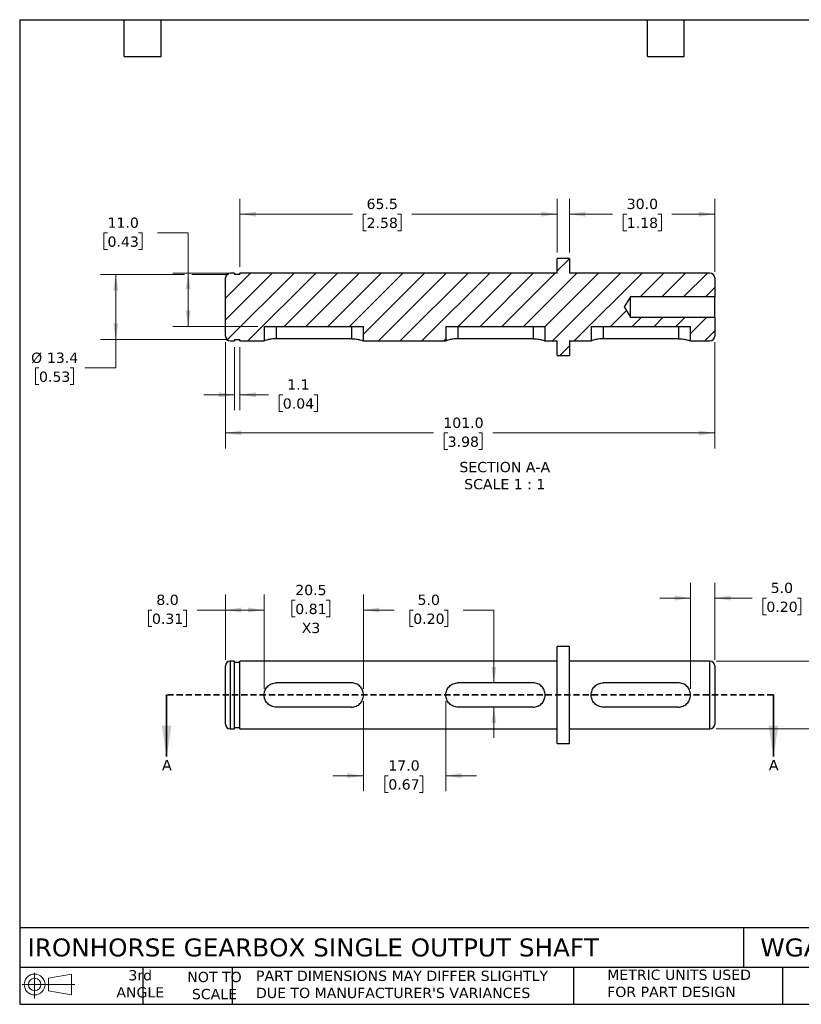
# Model space of a CAD drawing. Header units: millimetres. Extents: x 13 to 546, y 13 to 419.
# Tile 1 of 2: x 13 to 335, y 13 to 419. Entities that reach past the tile are written whole.
import ezdxf

# ---------------------------------------------------------------- set-up
doc = ezdxf.new("R2010")
doc.units = ezdxf.units.MM
doc.header["$LTSCALE"] = 2
doc.linetypes.add('SLD-Dashed', pattern=[1.905, 1.27, -0.635])
doc.linetypes.add('SLD-Solid', pattern=[0])
doc.layers.add('TEXT', color=140, linetype='SLD-Solid', lineweight=25)
doc.styles.add('SLDTEXTSTYLE0', font='VERDANA.TTF')
doc.dimstyles.new('SLDDIMSTYLE0', dxfattribs={"dimtxt": 4.316016, "dimasz": 6.604, "dimexe": 0, "dimexo": 0.0625, "dimgap": 1.079004, "dimtad": 0, "dimtih": 1, "dimtoh": 1, "dimlfac": 0.5, "dimrnd": 1e-09, "dimzin": 4, "dimdsep": 46, "dimtxsty": 'SLDTEXTSTYLE0', "dimsah": 1, "dimcen": 0.09, "dimadec": 0, "dimazin": 1, "dimtfac": 1, "dimtofl": 0, "dimtmove": 0, "dimatfit": 3, "dimfxl": 0, "dimfrac": 2, "dimtolj": 1, "dimtzin": 12, "dimarcsym": 0})
doc.dimstyles.new('SLDDIMSTYLE1', dxfattribs={"dimtxt": 4.316016, "dimasz": 6.604, "dimexe": 0, "dimexo": 0.0625, "dimgap": 1.079004, "dimtad": 0, "dimtih": 1, "dimtoh": 1, "dimlfac": 0.5, "dimrnd": 1e-09, "dimzin": 12, "dimdsep": 46, "dimtxsty": 'SLDTEXTSTYLE0', "dimsah": 1, "dimcen": 0.09, "dimadec": 0, "dimazin": 3, "dimtfac": 1, "dimtmove": 0, "dimatfit": 0, "dimfxl": 0, "dimfrac": 2, "dimtolj": 1, "dimtzin": 12, "dimarcsym": 0})
doc.dimstyles.new('SLDDIMSTYLE2', dxfattribs={"dimtxt": 4.316016, "dimasz": 6.604, "dimexe": 0, "dimexo": 0.0625, "dimgap": 1.079004, "dimtad": 0, "dimtih": 1, "dimtoh": 1, "dimlfac": 0.5, "dimrnd": 1e-09, "dimzin": 4, "dimdsep": 46, "dimtxsty": 'SLDTEXTSTYLE0', "dimsah": 1, "dimcen": 0.09, "dimadec": 0, "dimazin": 1, "dimtfac": 1, "dimtmove": 0, "dimatfit": 0, "dimfxl": 0, "dimfrac": 2, "dimtolj": 1, "dimtzin": 12, "dimarcsym": 0})
doc.dimstyles.new('SLDDIMSTYLE3', dxfattribs={"dimtxt": 4.316016, "dimasz": 6.604, "dimexe": 0, "dimexo": 0.0625, "dimgap": 1.079004, "dimtad": 0, "dimtih": 1, "dimtoh": 1, "dimlfac": 0.5, "dimrnd": 1e-09, "dimzin": 4, "dimdsep": 46, "dimtxsty": 'SLDTEXTSTYLE0', "dimsah": 1, "dimcen": 0.09, "dimadec": 0, "dimazin": 1, "dimtol": 1, "dimtp": 0.008, "dimtm": 0.003, "dimtfac": 1, "dimtdec": 3, "dimtofl": 0, "dimtmove": 0, "dimatfit": 3, "dimfxl": 0, "dimfrac": 2, "dimtolj": 1, "dimarcsym": 0})
doc.dimstyles.new('SLDDIMSTYLE6', dxfattribs={"dimtxt": 4.316016, "dimasz": 6.604, "dimexe": 0, "dimexo": 0.0625, "dimgap": 1.079004, "dimtad": 0, "dimtih": 1, "dimtoh": 1, "dimlfac": 0.5, "dimrnd": 1e-09, "dimzin": 12, "dimdsep": 46, "dimtxsty": 'SLDTEXTSTYLE0', "dimsah": 1, "dimcen": 0.09, "dimadec": 0, "dimazin": 3, "dimtfac": 1, "dimtofl": 0, "dimtmove": 0, "dimatfit": 3, "dimfxl": 0, "dimfrac": 2, "dimtolj": 1, "dimtzin": 12, "dimarcsym": 0})

# ---------------------------------------------------------------- blocks, each defined once
blk = doc.blocks.new('Block11')
at = {"color": 7, "linetype": 'SLD-Solid', "lineweight": 18}
for p, q in [((5.18, 10.62), (5.18, 0)), ((10.96, 8.33), (20.35, 10.06)), ((10.96, 3.19), (10.96, 8.33)), ((20.35, 10.06), (20.35, 1.46)), ((0, 5.76), (21.75, 5.76)), ((10.96, 3.19), (20.35, 1.46))]:
    blk.add_line(p, q, dxfattribs=at)
for radius in [4.3, 2.57]:
    blk.add_circle((5.18, 5.76), radius, dxfattribs=at)
blk = doc.blocks.new('Block12')
at = {"color": 7, "linetype": 'Continuous'}
blk.add_blockref('Block11', (0, 0), dxfattribs=at)
blk = doc.blocks.new('_D')
at = {"color": 7, "linetype": 'SLD-Solid', "lineweight": 0}
for p, q in [((97.6, 154.91), (97.6, 181.79)), ((113.6, 142.91), (113.6, 181.79)), ((67.3, 175.44), (65.85, 175.44)), ((65.85, 175.44), (65.85, 168.58)), ((80.13, 175.44), (81.58, 175.44)), ((81.58, 175.44), (81.58, 168.58)), ((97.6, 175.44), (85.98, 175.44)), ((113.6, 175.44), (97.6, 175.44)), ((65.85, 168.58), (67.3, 168.58)), ((81.58, 168.58), (80.13, 168.58))]:
    blk.add_line(p, q, dxfattribs=at)
at = {"color": 7, "linetype": 'SLD-Solid', "lineweight": 18}
for points in [[(97.6, 175.44), (104.2, 174.43), (104.2, 176.46)], [(113.6, 175.44), (107, 176.46), (107, 174.43)]]:
    blk.add_solid(points, dxfattribs=at)
at = {"color": 7, "linetype": 'SLD-Solid', "lineweight": 18, "char_height": 4.233, "attachment_point": 1, "style": 'SLDTEXTSTYLE0'}
for s, insert in [('8.0', (69.1, 181.78)), ('0.31', (67.3, 173.96))]:
    blk.add_mtext(s, dxfattribs=dict(at, insert=insert))
blk = doc.blocks.new('_D_1')
at = {"color": 7, "linetype": 'SLD-Solid', "lineweight": 0}
for p, q in [((113.6, 142.91), (113.6, 181.79)), ((126.44, 179.48), (124.99, 179.48)), ((124.99, 179.48), (124.99, 172.62)), ((139.26, 179.48), (140.71, 179.48)), ((140.71, 179.48), (140.71, 172.62)), ((154.6, 142.91), (154.6, 181.79)), ((113.6, 175.44), (100.9, 175.44)), ((154.6, 175.44), (167.3, 175.44)), ((124.99, 172.62), (126.44, 172.62)), ((140.71, 172.62), (139.26, 172.62))]:
    blk.add_line(p, q, dxfattribs=at)
at = {"color": 7, "linetype": 'SLD-Solid', "lineweight": 18}
for points in [[(113.6, 175.44), (107, 176.46), (107, 174.43)], [(154.6, 175.44), (161.2, 174.43), (161.2, 176.46)]]:
    blk.add_solid(points, dxfattribs=at)
at = {"color": 7, "linetype": 'SLD-Solid', "lineweight": 18, "char_height": 4.233, "attachment_point": 1, "style": 'SLDTEXTSTYLE0'}
for s, insert in [('20.5', (126.44, 185.82)), ('0.81', (126.44, 178)), ('X3', (129.12, 170.17))]:
    blk.add_mtext(s, dxfattribs=dict(at, insert=insert))
blk = doc.blocks.new('_D_2')
at = {"color": 7, "linetype": 'SLD-Solid', "lineweight": 0}
for p, q in [((154.6, 137.83), (154.6, 100.7)), ((188.6, 137.83), (188.6, 100.7)), ((154.6, 107.05), (141.9, 107.05)), ((164.86, 107.05), (163.41, 107.05)), ((163.41, 107.05), (163.41, 100.19)), ((177.68, 107.05), (179.13, 107.05)), ((179.13, 107.05), (179.13, 100.19)), ((188.6, 107.05), (201.3, 107.05)), ((163.41, 100.19), (164.86, 100.19)), ((179.13, 100.19), (177.68, 100.19))]:
    blk.add_line(p, q, dxfattribs=at)
at = {"color": 7, "linetype": 'SLD-Solid', "lineweight": 18}
for points in [[(154.6, 107.05), (148, 108.07), (148, 106.04)], [(188.6, 107.05), (195.2, 106.04), (195.2, 108.07)]]:
    blk.add_solid(points, dxfattribs=at)
at = {"color": 7, "linetype": 'SLD-Solid', "lineweight": 18, "char_height": 4.233, "attachment_point": 1, "style": 'SLDTEXTSTYLE0'}
for s, insert in [('17.0', (164.86, 113.4)), ('0.67', (164.86, 105.57))]:
    blk.add_mtext(s, dxfattribs=dict(at, insert=insert))
blk = doc.blocks.new('_D_3')
at = {"color": 7, "linetype": 'SLD-Solid', "lineweight": 0}
for p, q in [((289.6, 142.91), (289.6, 186.72)), ((299.6, 154.91), (299.6, 186.72)), ((289.6, 180.37), (276.9, 180.37)), ((299.6, 180.37), (315.05, 180.37)), ((320.9, 180.37), (319.45, 180.37)), ((319.45, 180.37), (319.45, 173.51)), ((333.72, 180.37), (335.17, 180.37)), ((335.17, 180.37), (335.17, 173.51)), ((319.45, 173.51), (320.9, 173.51)), ((335.17, 173.51), (333.72, 173.51))]:
    blk.add_line(p, q, dxfattribs=at)
at = {"color": 7, "linetype": 'SLD-Solid', "lineweight": 18}
for points in [[(289.6, 180.37), (283, 181.39), (283, 179.36)], [(299.6, 180.37), (306.2, 179.36), (306.2, 181.39)]]:
    blk.add_solid(points, dxfattribs=at)
at = {"color": 7, "linetype": 'SLD-Solid', "lineweight": 18, "char_height": 4.233, "attachment_point": 1, "style": 'SLDTEXTSTYLE0'}
for s, insert in [('5.0', (322.69, 186.72)), ('0.20', (320.9, 178.89))]:
    blk.add_mtext(s, dxfattribs=dict(at, insert=insert))
blk = doc.blocks.new('_D_4')
at = {"color": 7, "linetype": 'SLD-Solid', "lineweight": 0}
for p, q in [((175.14, 175.44), (173.69, 175.44)), ((173.69, 175.44), (173.69, 168.58)), ((187.96, 175.44), (189.41, 175.44)), ((189.41, 175.44), (189.41, 168.58)), ((195.74, 175.44), (208.44, 175.44)), ((208.44, 175.44), (208.44, 145.37)), ((173.69, 168.58), (175.14, 168.58)), ((189.41, 168.58), (187.96, 168.58)), ((208.44, 135.37), (208.44, 122.67))]:
    blk.add_line(p, q, dxfattribs=at)
at = {"color": 7, "linetype": 'SLD-Solid', "lineweight": 18}
for points in [[(208.44, 145.37), (209.46, 151.98), (207.43, 151.98)], [(208.44, 135.37), (207.43, 128.77), (209.46, 128.77)]]:
    blk.add_solid(points, dxfattribs=at)
at = {"color": 7, "linetype": 'SLD-Solid', "lineweight": 18, "char_height": 4.233, "attachment_point": 1, "style": 'SLDTEXTSTYLE0'}
for s, insert in [('5.0', (176.93, 181.78)), ('0.20', (175.14, 173.96))]:
    blk.add_mtext(s, dxfattribs=dict(at, insert=insert))
blk = doc.blocks.new('_D_5')
at = {"color": 7, "linetype": 'SLD-Solid', "lineweight": 0}
for p, q in [((368.3, 169.19), (355.6, 169.19)), ((355.6, 169.19), (355.6, 154.37)), ((374.1, 168.94), (372.65, 168.94)), ((372.65, 168.94), (372.65, 157.65)), ((415.14, 168.94), (416.58, 168.94)), ((416.58, 168.94), (416.58, 157.65)), ((372.65, 157.65), (374.1, 157.65)), ((416.58, 157.65), (415.14, 157.65)), ((300.14, 154.37), (361.95, 154.37)), ((355.6, 154.37), (355.6, 126.37)), ((300.14, 126.37), (361.95, 126.37))]:
    blk.add_line(p, q, dxfattribs=at)
at = {"color": 7, "linetype": 'SLD-Solid', "lineweight": 18}
for points in [[(355.6, 154.37), (354.58, 147.77), (356.62, 147.77)], [(355.6, 126.37), (356.62, 132.98), (354.58, 132.98)]]:
    blk.add_solid(points, dxfattribs=at)
at = {"color": 7, "linetype": 'SLD-Solid', "lineweight": 18, "attachment_point": 1, "style": 'SLDTEXTSTYLE0'}
for s, insert, char_height in [('+', (395.57, 180.93), 4.23), ('0.008', (400.18, 181.43), 4.233), ('%%c', (372.63, 178.31), 4.233), ('14.00', (379.15, 178.31), 4.233), ('0.003', (400.18, 175.78), 4.233), ('-', (396.59, 175.28), 4.23), ('+', (390.51, 168.67), 4.23), ('0.0003', (395.13, 168.67), 4.233), ('0.551', (374.1, 165.55), 4.233), ('0.0001', (395.13, 163.03), 4.233), ('-', (391.54, 163.03), 4.23)]:
    blk.add_mtext(s, dxfattribs=dict(at, insert=insert, char_height=char_height))
blk = doc.blocks.new('_D_8')
at = {"color": 7, "linetype": 'SLD-Solid', "lineweight": 0}
for p, q in [((48.95, 331.09), (47.5, 331.09)), ((47.5, 331.09), (47.5, 324.23)), ((61.78, 331.09), (63.23, 331.09)), ((63.23, 331.09), (63.23, 324.23)), ((69.56, 331.09), (82.26, 331.09)), ((82.26, 331.09), (82.26, 314.52)), ((47.5, 324.23), (48.95, 324.23)), ((63.23, 324.23), (61.78, 324.23)), ((101.06, 314.52), (75.91, 314.52)), ((82.26, 314.52), (82.26, 292.52)), ((111.06, 292.52), (75.91, 292.52))]:
    blk.add_line(p, q, dxfattribs=at)
at = {"color": 7, "linetype": 'SLD-Solid', "lineweight": 18}
for points in [[(82.26, 314.52), (81.24, 307.91), (83.27, 307.91)], [(82.26, 292.52), (83.27, 299.12), (81.24, 299.12)]]:
    blk.add_solid(points, dxfattribs=at)
at = {"color": 7, "linetype": 'SLD-Solid', "lineweight": 18, "char_height": 4.233, "attachment_point": 1, "style": 'SLDTEXTSTYLE0'}
for s, insert in [('11.0', (48.95, 337.43)), ('0.43', (48.95, 329.61))]:
    blk.add_mtext(s, dxfattribs=dict(at, insert=insert))
blk = doc.blocks.new('_D_9')
at = {"color": 7, "linetype": 'SLD-Solid', "lineweight": 0}
for p, q in [((80.73, 313.92), (46, 313.92)), ((52.35, 313.92), (52.35, 287.12)), ((98.86, 313.92), (83.78, 313.92)), ((98.86, 287.12), (46, 287.12)), ((52.35, 275.34), (52.35, 287.12)), ((20.67, 275.34), (19.22, 275.34)), ((19.22, 275.34), (19.22, 268.48)), ((33.49, 275.34), (34.94, 275.34)), ((34.94, 275.34), (34.94, 268.48)), ((39.65, 275.34), (52.35, 275.34)), ((19.22, 268.48), (20.67, 268.48)), ((34.94, 268.48), (33.49, 268.48))]:
    blk.add_line(p, q, dxfattribs=at)
at = {"color": 7, "linetype": 'SLD-Solid', "lineweight": 18}
for points in [[(52.35, 313.92), (51.33, 307.31), (53.36, 307.31)], [(52.35, 287.12), (53.36, 293.72), (51.33, 293.72)]]:
    blk.add_solid(points, dxfattribs=at)
at = {"color": 7, "linetype": 'SLD-Solid', "lineweight": 18, "char_height": 4.233, "attachment_point": 1, "style": 'SLDTEXTSTYLE0'}
for s, insert in [('%%c', (17.41, 281.68)), ('13.4', (23.93, 281.68)), ('0.53', (20.67, 273.86))]:
    blk.add_mtext(s, dxfattribs=dict(at, insert=insert))
blk = doc.blocks.new('_D_10')
at = {"color": 7, "linetype": 'SLD-Solid', "lineweight": 0}
for p, q in [((101.4, 283.98), (101.4, 257.94)), ((103.6, 283.98), (103.6, 257.94)), ((101.4, 264.29), (88.7, 264.29)), ((103.6, 264.29), (115.46, 264.29)), ((121.31, 264.29), (119.86, 264.29)), ((119.86, 264.29), (119.86, 257.43)), ((134.14, 264.29), (135.59, 264.29)), ((135.59, 264.29), (135.59, 257.43)), ((119.86, 257.43), (121.31, 257.43)), ((135.59, 257.43), (134.14, 257.43))]:
    blk.add_line(p, q, dxfattribs=at)
at = {"color": 7, "linetype": 'SLD-Solid', "lineweight": 18}
for points in [[(101.4, 264.29), (94.8, 265.31), (94.8, 263.27)], [(103.6, 264.29), (110.2, 263.27), (110.2, 265.31)]]:
    blk.add_solid(points, dxfattribs=at)
at = {"color": 7, "linetype": 'SLD-Solid', "lineweight": 18, "char_height": 4.233, "attachment_point": 1, "style": 'SLDTEXTSTYLE0'}
for s, insert in [('1.1', (123.11, 270.63)), ('0.04', (121.31, 262.81))]:
    blk.add_mtext(s, dxfattribs=dict(at, insert=insert))
blk = doc.blocks.new('_D_11')
at = {"color": 7, "linetype": 'SLD-Solid', "lineweight": 0}
for p, q in [((103.6, 317.06), (103.6, 345.19)), ((234.6, 323.06), (234.6, 345.19)), ((103.6, 338.84), (150.03, 338.84)), ((155.88, 338.84), (154.43, 338.84)), ((154.43, 338.84), (154.43, 331.98)), ((168.7, 338.84), (170.15, 338.84)), ((170.15, 338.84), (170.15, 331.98)), ((234.6, 338.84), (174.55, 338.84)), ((154.43, 331.98), (155.88, 331.98)), ((170.15, 331.98), (168.7, 331.98))]:
    blk.add_line(p, q, dxfattribs=at)
at = {"color": 7, "linetype": 'SLD-Solid', "lineweight": 18}
for points in [[(103.6, 338.84), (110.2, 337.83), (110.2, 339.86)], [(234.6, 338.84), (228, 339.86), (228, 337.83)]]:
    blk.add_solid(points, dxfattribs=at)
at = {"color": 7, "linetype": 'SLD-Solid', "lineweight": 18, "char_height": 4.233, "attachment_point": 1, "style": 'SLDTEXTSTYLE0'}
for s, insert in [('65.5', (155.88, 345.19)), ('2.58', (155.88, 337.36))]:
    blk.add_mtext(s, dxfattribs=dict(at, insert=insert))
blk = doc.blocks.new('_D_12')
at = {"color": 7, "linetype": 'SLD-Solid', "lineweight": 0}
for p, q in [((239.6, 323.06), (239.6, 345.19)), ((299.6, 315.06), (299.6, 345.19)), ((239.6, 338.84), (257.43, 338.84)), ((263.28, 338.84), (261.83, 338.84)), ((261.83, 338.84), (261.83, 331.98)), ((276.11, 338.84), (277.56, 338.84)), ((277.56, 338.84), (277.56, 331.98)), ((299.6, 338.84), (281.95, 338.84)), ((261.83, 331.98), (263.28, 331.98)), ((277.56, 331.98), (276.11, 331.98))]:
    blk.add_line(p, q, dxfattribs=at)
at = {"color": 7, "linetype": 'SLD-Solid', "lineweight": 18}
for points in [[(239.6, 338.84), (246.2, 337.83), (246.2, 339.86)], [(299.6, 338.84), (293, 339.86), (293, 337.83)]]:
    blk.add_solid(points, dxfattribs=at)
at = {"color": 7, "linetype": 'SLD-Solid', "lineweight": 18, "char_height": 4.233, "attachment_point": 1, "style": 'SLDTEXTSTYLE0'}
for s, insert in [('30.0', (263.28, 345.19)), ('1.18', (263.28, 337.36))]:
    blk.add_mtext(s, dxfattribs=dict(at, insert=insert))
blk = doc.blocks.new('_D_13')
at = {"color": 7, "linetype": 'SLD-Solid', "lineweight": 0}
for p, q in [((97.6, 285.98), (97.6, 242.17)), ((299.6, 285.98), (299.6, 242.17)), ((97.6, 248.52), (183.51, 248.52)), ((189.36, 248.52), (187.91, 248.52)), ((187.91, 248.52), (187.91, 241.66)), ((202.18, 248.52), (203.63, 248.52)), ((203.63, 248.52), (203.63, 241.66)), ((299.6, 248.52), (208.03, 248.52)), ((187.91, 241.66), (189.36, 241.66)), ((203.63, 241.66), (202.18, 241.66))]:
    blk.add_line(p, q, dxfattribs=at)
at = {"color": 7, "linetype": 'SLD-Solid', "lineweight": 18}
for points in [[(97.6, 248.52), (104.2, 247.5), (104.2, 249.53)], [(299.6, 248.52), (293, 249.53), (293, 247.5)]]:
    blk.add_solid(points, dxfattribs=at)
at = {"color": 7, "linetype": 'SLD-Solid', "lineweight": 18, "char_height": 4.233, "attachment_point": 1, "style": 'SLDTEXTSTYLE0'}
for s, insert in [('101.0', (187.56, 254.86)), ('3.98', (189.36, 247.04))]:
    blk.add_mtext(s, dxfattribs=dict(at, insert=insert))

msp = doc.modelspace()

# ---------------------------------------------------------------- hatches: boundary and pattern name
at = {"linetype": 'SLD-Solid', "lineweight": 18}
h = msp.add_hatch(dxfattribs=at)
h.set_pattern_fill('ANSI31', scale=2, style=0)
edge = h.paths.add_edge_path(flags=0)
edge.add_line((113.6, 286.518), (113.6, 292.518))
edge.add_line((113.6, 292.518), (154.6, 292.518))
edge.add_line((154.6, 292.518), (154.6, 286.518))
edge.add_line((154.6, 286.518), (188.6, 286.518))
edge.add_line((188.6, 286.518), (188.6, 292.518))
edge.add_line((188.6, 292.518), (229.6, 292.518))
edge.add_line((229.6, 292.518), (229.6, 286.518))
edge.add_line((229.6, 286.518), (234.6, 286.518))
edge.add_line((234.6, 286.518), (234.6, 280.518))
edge.add_line((234.6, 280.518), (239.6, 280.518))
edge.add_line((239.6, 280.518), (239.6, 286.518))
edge.add_line((239.6, 286.518), (248.6, 286.518))
edge.add_line((248.6, 286.518), (248.6, 292.518))
edge.add_line((248.6, 292.518), (289.6, 292.518))
edge.add_line((289.6, 292.518), (289.6, 286.518))
edge.add_line((289.6, 286.518), (297.6, 286.518))
edge.add_arc((297.6, 288.518), 2, 270, 360)
edge.add_line((299.6, 288.518), (299.6, 296.318))
edge.add_line((299.6, 296.318), (264.8, 296.318))
edge.add_line((264.8, 296.318), (262.276, 300.518))
edge.add_line((262.276, 300.518), (264.8, 304.718))
edge.add_line((264.8, 304.718), (299.6, 304.718))
edge.add_line((299.6, 304.718), (299.6, 312.518))
edge.add_arc((297.6, 312.518), 2, 0, 90)
edge.add_line((297.6, 314.518), (239.6, 314.518))
edge.add_line((239.6, 314.518), (239.6, 320.518))
edge.add_line((239.6, 320.518), (234.6, 320.518))
edge.add_line((234.6, 320.518), (234.6, 314.518))
edge.add_line((234.6, 314.518), (103.6, 314.518))
edge.add_line((103.6, 314.518), (103.6, 313.918))
edge.add_line((103.6, 313.918), (101.4, 313.918))
edge.add_line((101.4, 313.918), (101.4, 314.518))
edge.add_line((101.4, 314.518), (99.6, 314.518))
edge.add_arc((99.6, 312.518), 2, 90, 180)
edge.add_line((97.6, 312.518), (97.6, 288.518))
edge.add_arc((99.6, 288.518), 2, 180, 270)
edge.add_line((99.6, 286.518), (101.4, 286.518))
edge.add_line((101.4, 286.518), (101.4, 287.118))
edge.add_line((101.4, 287.118), (103.6, 287.118))
edge.add_line((103.6, 287.118), (103.6, 286.518))
edge.add_line((103.6, 286.518), (113.6, 286.518))

# ---------------------------------------------------------------- linework, layer by layer
for p, q in [((234.6, 314.518), (234.6, 320.518)), ((239.6, 320.518), (234.6, 320.518)), ((239.6, 320.518), (239.6, 314.518)), ((101.4, 314.518), (99.6, 314.518)), ((101.4, 314.518), (101.4, 313.918)), ((103.6, 313.918), (101.4, 313.918)), ((234.6, 314.518), (103.6, 314.518)), ((103.6, 313.918), (103.6, 314.518)), ((297.6, 314.518), (239.6, 314.518)), ((97.6, 288.518), (97.6, 312.518)), ((299.6, 312.518), (299.6, 304.718)), ((264.8, 304.718), (262.276, 300.518)), ((299.6, 304.718), (264.8, 304.718)), ((264.8, 296.318), (264.8, 304.718)), ((299.6, 296.318), (299.6, 304.718)), ((262.276, 300.518), (264.8, 296.318)), ((264.8, 296.318), (299.6, 296.318)), ((299.6, 296.318), (299.6, 288.518)), ((113.6, 292.518), (113.6, 286.518)), ((113.6, 292.518), (154.6, 292.518)), ((118.6, 292.518), (118.6, 287.442)), ((149.6, 292.518), (149.6, 287.442)), ((154.6, 286.518), (154.6, 292.518)), ((188.6, 292.518), (188.6, 286.518)), ((188.6, 292.518), (229.6, 292.518)), ((193.6, 292.518), (193.6, 287.442)), ((224.6, 292.518), (224.6, 287.442)), ((229.6, 286.518), (229.6, 292.518)), ((248.6, 292.518), (248.6, 286.518)), ((248.6, 292.518), (289.6, 292.518)), ((253.6, 292.518), (253.6, 287.442)), ((284.6, 292.518), (284.6, 287.442)), ((289.6, 286.518), (289.6, 292.518)), ((99.6, 286.518), (101.4, 286.518)), ((101.4, 287.118), (103.6, 287.118)), ((101.4, 287.118), (101.4, 286.518)), ((103.6, 286.518), (103.6, 287.118)), ((103.6, 286.518), (113.6, 286.518)), ((149.6, 287.442), (118.6, 287.442)), ((154.6, 286.518), (188.6, 286.518)), ((224.6, 287.442), (193.6, 287.442)), ((229.6, 286.518), (234.6, 286.518)), ((234.6, 280.518), (234.6, 286.518)), ((239.6, 286.518), (248.6, 286.518)), ((239.6, 286.518), (239.6, 280.518)), ((284.6, 287.442), (253.6, 287.442)), ((289.6, 286.518), (297.6, 286.518)), ((234.6, 280.518), (239.6, 280.518)), ((239.6, 160.373), (234.6, 160.373)), ((234.6, 140.373), (234.6, 160.373)), ((239.6, 140.373), (239.6, 160.373)), ((97.6, 128.373), (97.6, 152.373)), ((101.4, 154.373), (99.6, 154.373)), ((99.6, 154.373), (99.6, 126.373)), ((101.4, 140.373), (101.4, 154.373)), ((103.6, 153.773), (101.4, 153.773)), ((234.6, 154.373), (103.6, 154.373)), ((103.6, 140.373), (103.6, 154.373)), ((297.6, 154.373), (239.6, 154.373)), ((297.6, 140.373), (297.6, 154.373)), ((299.6, 152.373), (299.6, 140.373)), ((149.6, 145.373), (118.6, 145.373)), ((224.6, 145.373), (193.6, 145.373)), ((284.6, 145.373), (253.6, 145.373)), ((101.4, 126.373), (101.4, 140.373)), ((103.6, 126.373), (103.6, 140.373)), ((234.6, 120.373), (234.6, 140.373)), ((239.6, 120.373), (239.6, 140.373)), ((297.6, 126.373), (297.6, 140.373)), ((299.6, 140.373), (299.6, 128.373)), ((149.6, 135.373), (118.6, 135.373)), ((224.6, 135.373), (193.6, 135.373)), ((284.6, 135.373), (253.6, 135.373)), ((99.6, 126.373), (101.4, 126.373)), ((101.4, 126.973), (103.6, 126.973)), ((103.6, 126.373), (234.6, 126.373)), ((239.6, 126.373), (297.6, 126.373)), ((234.6, 120.373), (239.6, 120.373))]:
    msp.add_line(p, q)
at = {"color": 7, "linetype": 'SLD-Dashed', "lineweight": 35}
msp.add_line((323.84, 140.373), (73.36, 140.373), dxfattribs=at)
at = {"color": 7, "linetype": 'SLD-Solid', "lineweight": 35}
for p, q in [((73.36, 140.373), (73.36, 114.973)), ((323.84, 140.373), (323.84, 114.973))]:
    msp.add_line(p, q, dxfattribs=at)
for centre, start, end in [((99.6, 312.518), 90, 180), ((297.6, 312.518), 0, 90), ((99.6, 288.518), 180, 270), ((297.6, 288.518), 270, 0), ((99.6, 152.373), 90, 180), ((297.6, 152.373), 0, 90), ((99.6, 128.373), 180, 270), ((297.6, 128.373), 270, 0)]:
    msp.add_arc(centre, 2, start, end)
for points, knots in [([(118.6, 287.442), (118.267, 287.442), (117.94, 287.429), (117.297, 287.381), (116.979, 287.345), (116.375, 287.257), (116.089, 287.205), (115.548, 287.093), (115.294, 287.032), (114.609, 286.853), (114.237, 286.735), (113.861, 286.61), (113.763, 286.576), (113.633, 286.53), (113.6, 286.518), (113.6, 286.518)], [0, 0, 0, 0, 0.125, 0.125, 0.25, 0.25, 0.375, 0.375, 0.5, 0.5, 0.75, 0.75, 0.875, 0.875, 1, 1, 1, 1]), ([(149.6, 287.442), (149.933, 287.442), (150.26, 287.429), (150.902, 287.381), (151.221, 287.345), (151.825, 287.257), (152.111, 287.205), (152.652, 287.093), (152.906, 287.032), (153.591, 286.853), (153.963, 286.735), (154.339, 286.61), (154.437, 286.576), (154.567, 286.53), (154.6, 286.518), (154.6, 286.518)], [0, 0, 0, 0, 0.125, 0.125, 0.25, 0.25, 0.375, 0.375, 0.5, 0.5, 0.75, 0.75, 0.875, 0.875, 1, 1, 1, 1]), ([(193.6, 287.442), (193.267, 287.442), (192.94, 287.429), (192.297, 287.381), (191.979, 287.345), (191.375, 287.257), (191.089, 287.205), (190.548, 287.093), (190.294, 287.032), (189.609, 286.853), (189.237, 286.735), (188.861, 286.61), (188.763, 286.576), (188.633, 286.53), (188.6, 286.518), (188.6, 286.518)], [0, 0, 0, 0, 0.125, 0.125, 0.25, 0.25, 0.375, 0.375, 0.5, 0.5, 0.75, 0.75, 0.875, 0.875, 1, 1, 1, 1]), ([(224.6, 287.442), (224.933, 287.442), (225.26, 287.429), (225.902, 287.381), (226.221, 287.345), (226.825, 287.257), (227.111, 287.205), (227.652, 287.093), (227.906, 287.032), (228.591, 286.853), (228.963, 286.735), (229.339, 286.61), (229.437, 286.576), (229.567, 286.53), (229.6, 286.518), (229.6, 286.518)], [0, 0, 0, 0, 0.125, 0.125, 0.25, 0.25, 0.375, 0.375, 0.5, 0.5, 0.75, 0.75, 0.875, 0.875, 1, 1, 1, 1]), ([(253.6, 287.442), (253.267, 287.442), (252.94, 287.429), (252.297, 287.381), (251.979, 287.345), (251.375, 287.257), (251.089, 287.205), (250.548, 287.093), (250.294, 287.032), (249.609, 286.853), (249.237, 286.735), (248.861, 286.61), (248.763, 286.576), (248.633, 286.53), (248.6, 286.518), (248.6, 286.518)], [0, 0, 0, 0, 0.125, 0.125, 0.25, 0.25, 0.375, 0.375, 0.5, 0.5, 0.75, 0.75, 0.875, 0.875, 1, 1, 1, 1]), ([(284.6, 287.442), (284.933, 287.442), (285.26, 287.429), (285.902, 287.381), (286.221, 287.345), (286.825, 287.257), (287.111, 287.205), (287.652, 287.093), (287.906, 287.032), (288.591, 286.853), (288.963, 286.735), (289.339, 286.61), (289.437, 286.576), (289.567, 286.53), (289.6, 286.518), (289.6, 286.518)], [0, 0, 0, 0, 0.125, 0.125, 0.25, 0.25, 0.375, 0.375, 0.5, 0.5, 0.75, 0.75, 0.875, 0.875, 1, 1, 1, 1]), ([(118.6, 135.373), (118.267, 135.373), (117.94, 135.406), (117.297, 135.535), (116.979, 135.632), (116.375, 135.884), (116.089, 136.037), (115.548, 136.399), (115.294, 136.608), (114.609, 137.293), (114.237, 137.846), (113.861, 138.746), (113.763, 139.063), (113.633, 139.711), (113.6, 140.04), (113.6, 140.706), (113.633, 141.033), (113.761, 141.676), (113.859, 141.995), (114.111, 142.599), (114.264, 142.885), (114.627, 143.426), (114.836, 143.68), (115.521, 144.366), (116.074, 144.737), (116.973, 145.112), (117.29, 145.21), (117.938, 145.34), (118.267, 145.373), (118.6, 145.373)], [0, 0, 0, 0, 0.0625, 0.0625, 0.125, 0.125, 0.1875, 0.1875, 0.25, 0.25, 0.375, 0.375, 0.4375, 0.4375, 0.5, 0.5, 0.5625, 0.5625, 0.625, 0.625, 0.6875, 0.6875, 0.75, 0.75, 0.875, 0.875, 0.9375, 0.9375, 1, 1, 1, 1]), ([(149.6, 135.373), (149.933, 135.373), (150.26, 135.406), (150.902, 135.535), (151.221, 135.632), (151.825, 135.884), (152.111, 136.037), (152.652, 136.399), (152.906, 136.608), (153.591, 137.293), (153.963, 137.846), (154.339, 138.746), (154.437, 139.063), (154.567, 139.711), (154.6, 140.04), (154.6, 140.706), (154.567, 141.033), (154.438, 141.676), (154.341, 141.995), (154.089, 142.599), (153.935, 142.885), (153.573, 143.426), (153.364, 143.68), (152.678, 144.366), (152.126, 144.737), (151.226, 145.112), (150.909, 145.21), (150.262, 145.34), (149.933, 145.373), (149.6, 145.373)], [0, 0, 0, 0, 0.0625, 0.0625, 0.125, 0.125, 0.1875, 0.1875, 0.25, 0.25, 0.375, 0.375, 0.4375, 0.4375, 0.5, 0.5, 0.5625, 0.5625, 0.625, 0.625, 0.6875, 0.6875, 0.75, 0.75, 0.875, 0.875, 0.9375, 0.9375, 1, 1, 1, 1]), ([(193.6, 135.373), (193.267, 135.373), (192.94, 135.406), (192.297, 135.535), (191.979, 135.632), (191.375, 135.884), (191.089, 136.037), (190.548, 136.399), (190.294, 136.608), (189.609, 137.293), (189.237, 137.846), (188.861, 138.746), (188.763, 139.063), (188.633, 139.711), (188.6, 140.04), (188.6, 140.706), (188.633, 141.033), (188.761, 141.676), (188.859, 141.995), (189.111, 142.599), (189.264, 142.885), (189.627, 143.426), (189.836, 143.68), (190.521, 144.366), (191.074, 144.737), (191.973, 145.112), (192.29, 145.21), (192.938, 145.34), (193.267, 145.373), (193.6, 145.373)], [0, 0, 0, 0, 0.0625, 0.0625, 0.125, 0.125, 0.1875, 0.1875, 0.25, 0.25, 0.375, 0.375, 0.4375, 0.4375, 0.5, 0.5, 0.5625, 0.5625, 0.625, 0.625, 0.6875, 0.6875, 0.75, 0.75, 0.875, 0.875, 0.9375, 0.9375, 1, 1, 1, 1]), ([(224.6, 135.373), (224.933, 135.373), (225.26, 135.406), (225.902, 135.535), (226.221, 135.632), (226.825, 135.884), (227.111, 136.037), (227.652, 136.399), (227.906, 136.608), (228.591, 137.293), (228.963, 137.846), (229.339, 138.746), (229.437, 139.063), (229.567, 139.711), (229.6, 140.04), (229.6, 140.706), (229.567, 141.033), (229.438, 141.676), (229.341, 141.995), (229.089, 142.599), (228.935, 142.885), (228.573, 143.426), (228.364, 143.68), (227.678, 144.366), (227.126, 144.737), (226.226, 145.112), (225.909, 145.21), (225.262, 145.34), (224.933, 145.373), (224.6, 145.373)], [0, 0, 0, 0, 0.0625, 0.0625, 0.125, 0.125, 0.1875, 0.1875, 0.25, 0.25, 0.375, 0.375, 0.4375, 0.4375, 0.5, 0.5, 0.5625, 0.5625, 0.625, 0.625, 0.6875, 0.6875, 0.75, 0.75, 0.875, 0.875, 0.9375, 0.9375, 1, 1, 1, 1]), ([(253.6, 135.373), (253.267, 135.373), (252.94, 135.406), (252.297, 135.535), (251.979, 135.632), (251.375, 135.884), (251.089, 136.037), (250.548, 136.399), (250.294, 136.608), (249.609, 137.293), (249.237, 137.846), (248.861, 138.746), (248.763, 139.063), (248.633, 139.711), (248.6, 140.04), (248.6, 140.706), (248.633, 141.033), (248.761, 141.676), (248.859, 141.995), (249.111, 142.599), (249.264, 142.885), (249.627, 143.426), (249.836, 143.68), (250.521, 144.366), (251.074, 144.737), (251.973, 145.112), (252.29, 145.21), (252.938, 145.34), (253.267, 145.373), (253.6, 145.373)], [0, 0, 0, 0, 0.0625, 0.0625, 0.125, 0.125, 0.1875, 0.1875, 0.25, 0.25, 0.375, 0.375, 0.4375, 0.4375, 0.5, 0.5, 0.5625, 0.5625, 0.625, 0.625, 0.6875, 0.6875, 0.75, 0.75, 0.875, 0.875, 0.9375, 0.9375, 1, 1, 1, 1]), ([(284.6, 135.373), (284.933, 135.373), (285.26, 135.406), (285.902, 135.535), (286.221, 135.632), (286.825, 135.884), (287.111, 136.037), (287.652, 136.399), (287.906, 136.608), (288.591, 137.293), (288.963, 137.846), (289.339, 138.746), (289.437, 139.063), (289.567, 139.711), (289.6, 140.04), (289.6, 140.706), (289.567, 141.033), (289.438, 141.676), (289.341, 141.995), (289.089, 142.599), (288.935, 142.885), (288.573, 143.426), (288.364, 143.68), (287.678, 144.366), (287.126, 144.737), (286.226, 145.112), (285.909, 145.21), (285.262, 145.34), (284.933, 145.373), (284.6, 145.373)], [0, 0, 0, 0, 0.0625, 0.0625, 0.125, 0.125, 0.1875, 0.1875, 0.25, 0.25, 0.375, 0.375, 0.4375, 0.4375, 0.5, 0.5, 0.5625, 0.5625, 0.625, 0.625, 0.6875, 0.6875, 0.75, 0.75, 0.875, 0.875, 0.9375, 0.9375, 1, 1, 1, 1])]:
    msp.add_open_spline(points, degree=3, knots=knots)
for points in [[(73.36, 114.973), (75.392, 127.673), (71.328, 127.673)], [(323.84, 114.973), (325.872, 127.673), (321.808, 127.673)]]:
    msp.add_solid(points, dxfattribs=at)
at = {"layer": 'TEXT'}
for p, q in [((12.7, 419.1), (546.1, 419.1)), ((12.7, 419.1), (12.7, 12.7)), ((55.88, 403.86), (55.88, 419.1)), ((71.12, 403.86), (71.12, 419.1)), ((271.78, 403.86), (271.78, 419.1)), ((287.02, 403.86), (287.02, 419.1)), ((55.88, 403.86), (71.12, 403.86)), ((271.78, 403.86), (287.02, 403.86)), ((546.1, 44.252), (12.7, 44.252)), ((311.518, 44.252), (311.518, 27.94)), ((546.1, 27.94), (12.7, 27.94)), ((63.5, 27.94), (63.5, 12.7)), ((100.423, 27.94), (100.423, 12.7)), ((241.293, 27.94), (241.293, 12.7)), ((327.56, 27.94), (327.56, 12.7)), ((12.7, 12.7), (546.1, 12.7))]:
    msp.add_line(p, q, dxfattribs=at)

# ---------------------------------------------------------------- block references
msp.add_blockref('Block12', (13.676, 15.108), dxfattribs=at)

# ---------------------------------------------------------------- texts
at = {"color": 7, "linetype": 'Continuous', "lineweight": 0, "insert": (212.928, 236.573), "char_height": 4.23333, "attachment_point": 2, "style": 'SLDTEXTSTYLE0'}
msp.add_mtext('SECTION A-A^JSCALE 1 : 1', dxfattribs=at)
at = {"color": 7, "linetype": 'Continuous', "char_height": 4.316, "attachment_point": 1, "style": 'SLDTEXTSTYLE0'}
for insert in [(71.431, 113.602), (321.911, 113.602)]:
    msp.add_mtext('A', dxfattribs=dict(at, insert=insert))
at = {"layer": 'TEXT', "style": 'SLDTEXTSTYLE0'}
for s, insert, char_height, attachment_point in [('IRONHORSE GEARBOX SINGLE OUTPUT SHAFT', (15.931, 39.881), 7.40833, 1), ('WGA-30M-S-IEC', (318.415, 39.881), 7.40833, 1), ('3rd^JANGLE', (62.466, 26.817), 4.2333, 2), ('NOT TO^JSCALE', (93.112, 26.111), 4.23333, 2), ("PART DIMENSIONS MAY DIFFER SLIGHTLY ^JDUE TO MANUFACTURER'S VARIANCES", (110.239, 26.581), 4.23333, 1), ('METRIC UNITS USED ^JFOR PART DESIGN', (255.209, 27.011), 4.23333, 1)]:
    msp.add_mtext(s, dxfattribs=dict(at, insert=insert, char_height=char_height, attachment_point=attachment_point))

# ---------------------------------------------------------------- dimensions: what is measured, and where the dimension line sits
at = {"color": 7, "linetype": 'SLD-Solid', "lineweight": 18}
for base, p1, p2, dimstyle, picture, middle in [((234.6, 338.843), (103.6, 314.518), (234.6, 320.518), 'SLDDIMSTYLE6', '_D_11', (162.292, 338.843)), ((299.6, 338.843), (239.6, 320.518), (299.6, 312.518), 'SLDDIMSTYLE0', '_D_12', (269.693, 338.843)), ((103.6, 264.291), (101.4, 286.518), (103.6, 286.518), 'SLDDIMSTYLE1', '_D_10', (127.724, 264.291)), ((299.6, 248.518), (97.6, 288.518), (299.6, 288.518), 'SLDDIMSTYLE0', '_D_13', (195.77, 248.518)), ((289.6, 180.373), (299.6, 152.373), (289.6, 140.373), 'SLDDIMSTYLE2', '_D_3', (327.312, 180.373)), ((113.6, 175.442), (97.6, 152.373), (113.6, 140.373), 'SLDDIMSTYLE0', '_D', (73.716, 175.442))]:
    dim = msp.add_linear_dim(base=base, p1=p1, p2=p2, dimstyle=dimstyle, dxfattribs=at)
    dim.commit()
    dim.dimension.update_dxf_attribs({"geometry": picture, "text_midpoint": middle, "dimtype": 160})
for base, p1, p2, angle, dimstyle, picture, middle in [((82.258, 292.518), (103.6, 314.518), (113.6, 292.518), 90, 'SLDDIMSTYLE0', '_D_8', (82.258, 331.09)), ((208.444, 145.373), (193.6, 135.373), (193.6, 145.373), 90, 'SLDDIMSTYLE2', '_D_4', (208.444, 175.442)), ((188.6, 107.052), (154.6, 140.373), (188.6, 140.373), 0, 'SLDDIMSTYLE2', '_D_2', (171.27, 107.052))]:
    dim = msp.add_linear_dim(base=base, p1=p1, p2=p2, angle=angle, dimstyle=dimstyle, dxfattribs=at)
    dim.commit()
    dim.dimension.update_dxf_attribs({"geometry": picture, "text_midpoint": middle, "dimtype": 160})
for base, p1, p2, dimstyle, picture, middle in [((52.348, 287.118), (101.4, 313.918), (101.4, 287.118), 'SLDDIMSTYLE6', '_D_9', (52.348, 275.341)), ((355.6, 126.373), (297.6, 154.373), (297.6, 126.373), 'SLDDIMSTYLE3', '_D_5', (355.6, 169.19))]:
    dim = msp.add_linear_dim(base=base, p1=p1, p2=p2, angle=90, text='%%c<>', dimstyle=dimstyle, dxfattribs=at)
    dim.commit()
    dim.dimension.update_dxf_attribs({"geometry": picture, "text_midpoint": middle, "dimtype": 160})
dim = msp.add_linear_dim(base=(154.6, 175.442), p1=(113.6, 140.373), p2=(154.6, 140.373), text='<>\\PX3', dimstyle='SLDDIMSTYLE1', dxfattribs=at)
dim.commit()
dim.dimension.update_dxf_attribs({"geometry": '_D_1', "text_midpoint": (132.849, 175.442), "dimtype": 160})

doc.saveas('drawing.dxf')
